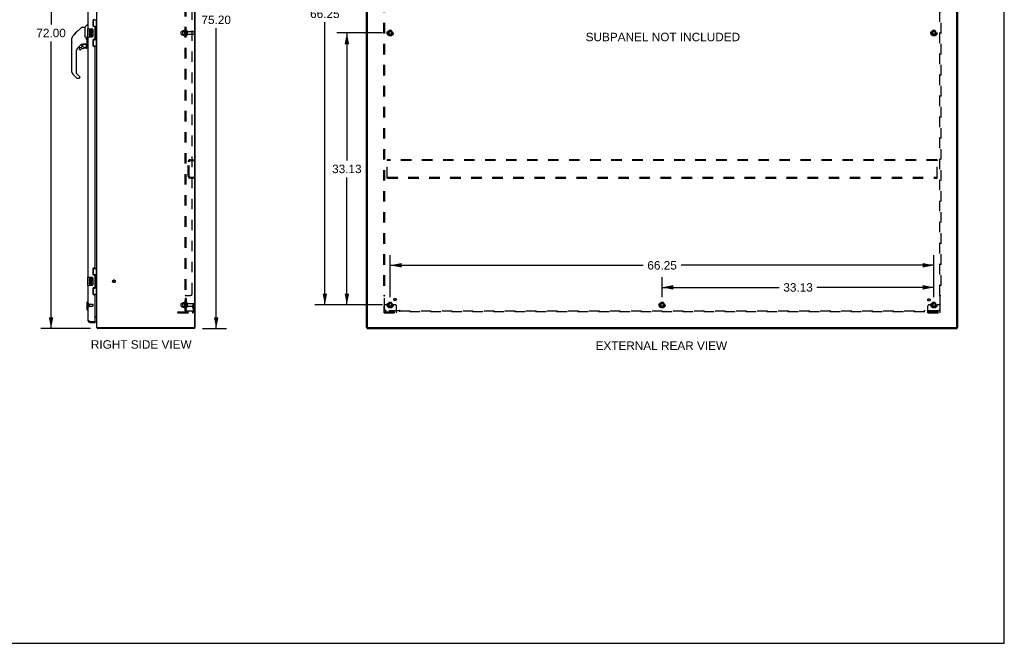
# Model space of a CAD drawing. Header units: inches. Extents: x 0 to 233, y 0 to 151.
# Tile 83 of 85: x 113 to 233, y 0 to 76. Entities that reach past the tile are written whole.
import ezdxf

# ---------------------------------------------------------------- set-up
doc = ezdxf.new("R2010")
doc.units = ezdxf.units.IN
doc.header["$LTSCALE"] = 12.808219
doc.header["$MEASUREMENT"] = 0
doc.linetypes.add('HIDDEN', pattern=[0.2, 0.1, -0.1])
doc.layers.get('0').update_dxf_attribs({"linetype": 'CONTINUOUS'})
for name, color, linetype in [('02___PRT_ALL_AXES', 7, 'CONTINUOUS'), ('DEFAULT_2', 8, 'HIDDEN'), ('DIMENSIONS', 7, 'CONTINUOUS')]:
    doc.layers.add(name, color=color, linetype=linetype)
doc.styles.get("Standard").update_dxf_attribs({"font": 'arial.ttf'})
doc.dimstyles.new('DIMSTYLE_1', dxfattribs={"dimtxt": 1.027397, "dimasz": 1.369863, "dimexe": 0.09, "dimexo": 0.07, "dimgap": 0.0375, "dimtad": 0, "dimtih": 1, "dimtoh": 1, "dimzin": 4, "dimdsep": 46, "dimtxsty": 'Standard', "dimblk": '_FILLED', "dimblk1": '_FILLED', "dimblk2": '_FILLED', "dimcen": 0.09, "dimazin": 1, "dimtfac": 1, "dimtofl": 0, "dimtmove": 0, "dimatfit": 3, "dimldrblk": '_FILLED', "dimfxl": 1, "dimtolj": 1, "dimtzin": 4, "dimarcsym": 0})

# ---------------------------------------------------------------- blocks, each defined once
blk = doc.blocks.new('_FILLED')
at = {"color": 0, "linetype": 'ByBlock'}
blk.add_solid([(0, 0), (-1, 0.2), (-1, -0.2)], dxfattribs=at)
blk = doc.blocks.new('*D1')
at = {"layer": 'DIMENSIONS', "color": 2, "linetype": 'Continuous'}
for p, q in [((157.1, 74.34), (151.53, 74.34)), ((152.77, 74.34), (152.77, 58.8)), ((152.77, 41.21), (152.77, 56.75)), ((157.1, 41.21), (151.53, 41.21))]:
    blk.add_line(p, q, dxfattribs=at)
at = {"layer": 'DIMENSIONS', "color": 2, "linetype": 'Continuous', "xscale": 1.3698630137, "yscale": 1.3698630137, "zscale": 1.3698630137}
for p, rotation in [((152.77, 74.34), 90), ((152.77, 41.21), 270)]:
    blk.add_blockref('_FILLED', p, dxfattribs=dict(at, rotation=rotation))
at = {"layer": 'DIMENSIONS', "color": 2, "linetype": 'Continuous', "insert": (152.77, 58.29), "char_height": 1.027, "width": 3.5902, "attachment_point": 2, "line_spacing_factor": 0.9}
blk.add_mtext('33.13', dxfattribs=at)
blk = doc.blocks.new('*D2')
at = {"layer": 'DIMENSIONS', "color": 2, "linetype": 'Continuous'}
for p, q in [((157.1, 107.46), (148.86, 107.46)), ((150.09, 107.46), (150.09, 77.69)), ((150.09, 41.21), (150.09, 75.64)), ((157.1, 41.21), (148.86, 41.21))]:
    blk.add_line(p, q, dxfattribs=at)
at = {"layer": 'DIMENSIONS', "color": 2, "linetype": 'Continuous', "xscale": 1.3698630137, "yscale": 1.3698630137, "zscale": 1.3698630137}
for p, rotation in [((150.09, 107.46), 90), ((150.09, 41.21), 270)]:
    blk.add_blockref('_FILLED', p, dxfattribs=dict(at, rotation=rotation))
at = {"layer": 'DIMENSIONS', "color": 2, "linetype": 'Continuous', "insert": (150.09, 77.18), "char_height": 1.027, "width": 3.5902, "attachment_point": 2, "line_spacing_factor": 0.9}
blk.add_mtext('66.25', dxfattribs=at)
blk = doc.blocks.new('*D3')
at = {"layer": 'DIMENSIONS', "color": 2, "linetype": 'Continuous'}
for p, q in [((158.06, 42.17), (158.06, 47.27)), ((224.31, 42.17), (224.31, 47.27)), ((158.06, 46.04), (188.87, 46.04)), ((224.31, 46.04), (193.49, 46.04))]:
    blk.add_line(p, q, dxfattribs=at)
at = {"layer": 'DIMENSIONS', "color": 2, "linetype": 'Continuous', "xscale": 1.3698630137, "yscale": 1.3698630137, "zscale": 1.3698630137, "rotation": 180}
blk.add_blockref('_FILLED', (158.06, 46.04), dxfattribs=at)
at = {"layer": 'DIMENSIONS', "color": 2, "linetype": 'Continuous', "xscale": 1.3698630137, "yscale": 1.3698630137, "zscale": 1.3698630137}
blk.add_blockref('_FILLED', (224.31, 46.04), dxfattribs=at)
at = {"layer": 'DIMENSIONS', "color": 2, "linetype": 'Continuous', "insert": (191.18, 46.55), "char_height": 1.027, "width": 3.5902, "attachment_point": 2, "line_spacing_factor": 0.9}
blk.add_mtext('66.25', dxfattribs=at)
blk = doc.blocks.new('*D4')
at = {"layer": 'DIMENSIONS', "color": 2, "linetype": 'Continuous'}
for p, q in [((191.18, 42.17), (191.18, 44.58)), ((224.31, 42.17), (224.31, 44.58)), ((191.18, 43.35), (205.44, 43.35)), ((224.31, 43.35), (210.05, 43.35))]:
    blk.add_line(p, q, dxfattribs=at)
at = {"layer": 'DIMENSIONS', "color": 2, "linetype": 'Continuous', "xscale": 1.3698630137, "yscale": 1.3698630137, "zscale": 1.3698630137, "rotation": 180}
blk.add_blockref('_FILLED', (191.18, 43.35), dxfattribs=at)
at = {"layer": 'DIMENSIONS', "color": 2, "linetype": 'Continuous', "xscale": 1.3698630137, "yscale": 1.3698630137, "zscale": 1.3698630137}
blk.add_blockref('_FILLED', (224.31, 43.35), dxfattribs=at)
at = {"layer": 'DIMENSIONS', "color": 2, "linetype": 'Continuous', "insert": (207.75, 43.86), "char_height": 1.027, "width": 3.5902, "attachment_point": 2, "line_spacing_factor": 0.9}
blk.add_mtext('33.13', dxfattribs=at)
blk = doc.blocks.new('*D5')
at = {"layer": 'DIMENSIONS', "color": 2, "linetype": 'Continuous'}
for p, q in [((135.14, 113.54), (138.09, 113.54)), ((136.85, 113.54), (136.85, 76.97)), ((136.85, 38.34), (136.85, 74.91)), ((135.2, 38.34), (138.09, 38.34))]:
    blk.add_line(p, q, dxfattribs=at)
at = {"layer": 'DIMENSIONS', "color": 2, "linetype": 'Continuous', "xscale": 1.3698630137, "yscale": 1.3698630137, "zscale": 1.3698630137}
for p, rotation in [((136.85, 113.54), 90), ((136.85, 38.34), 270)]:
    blk.add_blockref('_FILLED', p, dxfattribs=dict(at, rotation=rotation))
at = {"layer": 'DIMENSIONS', "color": 2, "linetype": 'Continuous', "insert": (136.85, 76.45), "char_height": 1.027, "width": 3.5902, "attachment_point": 2, "line_spacing_factor": 0.9}
blk.add_mtext('75.20', dxfattribs=at)
blk = doc.blocks.new('*D6')
at = {"layer": 'DIMENSIONS', "color": 2, "linetype": 'Continuous'}
for p, q in [((121.39, 110.34), (115.5, 110.34)), ((116.73, 110.34), (116.73, 75.37)), ((116.73, 38.34), (116.73, 73.31)), ((121.54, 38.34), (115.5, 38.34))]:
    blk.add_line(p, q, dxfattribs=at)
at = {"layer": 'DIMENSIONS', "color": 2, "linetype": 'Continuous', "xscale": 1.3698630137, "yscale": 1.3698630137, "zscale": 1.3698630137}
for p, rotation in [((116.73, 110.34), 90), ((116.73, 38.34), 270)]:
    blk.add_blockref('_FILLED', p, dxfattribs=dict(at, rotation=rotation))
at = {"layer": 'DIMENSIONS', "color": 2, "linetype": 'Continuous', "insert": (116.73, 74.85), "char_height": 1.027, "width": 3.5902, "attachment_point": 2, "line_spacing_factor": 0.9}
blk.add_mtext('72.00', dxfattribs=at)

msp = doc.modelspace()

# ---------------------------------------------------------------- linework, layer by layer
at = {"color": 7, "linetype": 'Continuous'}
for p, q in [((232.877, 0), (232.877, 150.685)), ((121.85, 75.915), (122.29, 75.915)), ((121.886, 75.135), (121.886, 75.915)), ((122.251, 74.89), (122.251, 75.915)), ((119.485, 74.135), (119.9, 74.551)), ((119.805, 74.389), (119.739, 74.389)), ((119.798, 74.381), (120.422, 75.006)), ((119.815, 74.466), (119.882, 74.466)), ((119.965, 74.549), (119.898, 74.549)), ((119.899, 74.55), (119.966, 74.55)), ((119.9, 74.551), (119.967, 74.551)), ((120.477, 75.029), (120.838, 75.029)), ((120.838, 75.029), (120.838, 73.924)), ((120.844, 75.034), (121.142, 75.332)), ((121.232, 75.344), (121.17, 75.344)), ((121.172, 74.825), (121.172, 73.855)), ((121.187, 74.84), (121.727, 74.84)), ((121.827, 74.74), (121.827, 73.94)), ((121.886, 75.18), (122.113, 75.18)), ((122.113, 73.5), (122.113, 75.18)), ((122.15, 74.94), (122.15, 74.92)), ((122.15, 74.89), (122.15, 73.79)), ((122.273, 74.89), (122.15, 74.89)), ((122.273, 73.79), (122.273, 74.89)), ((119.244, 73.633), (119.264, 73.653)), ((119.244, 73.157), (119.244, 73.633)), ((119.264, 69.581), (119.264, 73.684)), ((119.379, 73.962), (119.657, 74.24)), ((119.485, 74.135), (119.552, 74.135)), ((119.488, 74.139), (119.555, 74.139)), ((119.489, 74.14), (119.556, 74.14)), ((119.637, 74.221), (119.57, 74.221)), ((119.656, 74.307), (119.723, 74.307)), ((119.657, 74.241), (119.79, 74.374)), ((119.684, 74.267), (119.657, 74.24)), ((119.798, 74.381), (119.761, 74.345)), ((120.858, 73.933), (120.838, 73.987)), ((120.886, 73.868), (120.858, 73.933)), ((121.114, 72.811), (121.114, 73.705)), ((121.142, 73.969), (121.142, 73.83)), ((121.17, 73.945), (121.172, 73.937)), ((121.727, 73.84), (121.187, 73.84)), ((121.886, 72.765), (121.886, 73.545)), ((121.886, 73.5), (122.113, 73.5)), ((122.273, 73.79), (122.15, 73.79)), ((122.15, 73.759), (122.15, 73.739)), ((122.251, 72.765), (122.251, 73.79)), ((119.244, 73.157), (119.264, 73.137)), ((119.775, 72.048), (119.775, 69.496)), ((120.45, 72.967), (119.948, 72.465)), ((120.169, 72.468), (120.169, 72.348)), ((120.248, 72.546), (120.4, 72.546)), ((120.409, 72.55), (120.481, 72.622)), ((120.484, 72.957), (120.484, 72.63)), ((120.526, 72.962), (120.614, 72.962)), ((120.799, 73.003), (121.094, 73.003)), ((121.035, 72.468), (120.799, 72.468)), ((121.056, 72.923), (120.977, 73.003)), ((121.049, 72.916), (121.042, 72.909)), ((121.094, 72.784), (121.114, 72.784)), ((121.114, 72.546), (121.114, 72.784)), ((121.232, 72.74), (121.185, 72.74)), ((121.85, 72.765), (122.29, 72.765)), ((119.831, 68.851), (119.379, 69.303)), ((119.798, 69.44), (120.234, 69.005)), ((119.887, 68.828), (120.169, 68.828)), ((120.248, 68.971), (120.248, 68.907)), ((121.85, 45.665), (122.29, 45.665)), ((121.886, 44.885), (121.886, 45.665)), ((122.251, 44.64), (122.251, 45.665)), ((121.172, 44.575), (121.172, 43.605)), ((121.187, 44.59), (121.727, 44.59)), ((121.827, 44.49), (121.827, 43.69)), ((121.886, 44.93), (122.113, 44.93)), ((122.113, 43.25), (122.113, 44.93)), ((122.15, 44.69), (122.15, 44.67)), ((122.273, 44.64), (122.15, 44.64)), ((122.15, 44.64), (122.15, 43.54)), ((122.273, 43.54), (122.273, 44.64)), ((121.727, 43.59), (121.187, 43.59)), ((121.886, 42.515), (121.886, 43.295)), ((121.886, 43.25), (122.113, 43.25)), ((122.273, 43.54), (122.15, 43.54)), ((122.15, 43.509), (122.15, 43.489)), ((122.251, 42.515), (122.251, 43.54)), ((121.85, 42.515), (122.29, 42.515)), ((121.075, 41.523), (121.193, 41.641)), ((121.075, 41.523), (121.075, 40.657)), ((121.193, 41.641), (121.232, 41.641)), ((121.193, 41.641), (121.193, 40.539)), ((121.075, 40.657), (121.193, 40.539)), ((121.193, 40.539), (121.232, 40.539)), ((122.148, 39.736), (122.086, 39.736)), ((122.287, 39.705), (122.288, 39.707)), ((121.479, 39.09), (121.479, 39.194)), ((122.066, 39.194), (122.086, 39.194)), ((122.086, 39.194), (122.086, 39.09)), ((122.341, 38.436), (122.35, 38.444)), ((122.367, 38.34), (122.367, 38.444)), ((134.238, 38.444), (134.29, 38.444)), ((134.238, 38.34), (134.238, 38.444)), ((155.235, 38.444), (155.183, 38.444)), ((155.235, 38.34), (155.235, 38.444)), ((155.287, 38.495), (155.287, 38.444)), ((227.079, 38.444), (227.079, 38.49)), ((227.131, 38.444), (227.183, 38.444)), ((227.131, 38.34), (227.131, 38.444)), ((134.238, 38.34), (122.367, 38.34)), ((155.235, 38.34), (227.131, 38.34)), ((0, 0), (232.877, 0))]:
    msp.add_line(p, q, dxfattribs=at)
at = {"color": 3, "linetype": 'Continuous'}
for p, q in [((134.238, 38.506), (134.238, 113.402)), ((134.29, 38.444), (134.29, 113.429)), ((155.183, 38.444), (155.183, 113.434)), ((155.287, 38.504), (155.287, 113.369)), ((227.079, 38.504), (227.079, 113.369)), ((227.183, 113.434), (227.183, 38.444)), ((122.29, 38.444), (122.29, 110.269)), ((121.232, 74.84), (121.232, 104.09)), ((121.836, 75.857), (121.836, 75.237)), ((121.966, 75.107), (122.026, 75.107)), ((122.086, 73.632), (122.086, 75.047)), ((121.232, 44.59), (121.232, 73.84)), ((121.836, 73.442), (121.836, 72.822)), ((122.026, 73.572), (121.966, 73.572)), ((121.966, 72.692), (122.026, 72.692)), ((122.086, 45.797), (122.086, 72.632)), ((121.836, 45.607), (121.836, 44.987)), ((122.026, 45.737), (121.966, 45.737)), ((121.966, 44.857), (122.026, 44.857)), ((122.086, 43.382), (122.086, 44.797)), ((121.232, 39.336), (121.232, 43.59)), ((121.836, 43.192), (121.836, 42.572)), ((122.026, 43.322), (121.966, 43.322)), ((121.966, 42.442), (122.026, 42.442)), ((122.086, 39.214), (122.086, 42.382)), ((122.086, 39.788), (122.29, 39.788)), ((121.399, 39.224), (121.387, 39.228)), ((121.411, 39.219), (121.399, 39.224)), ((121.423, 39.214), (121.411, 39.219)), ((121.435, 39.21), (121.423, 39.214)), ((121.454, 39.203), (121.435, 39.21)), ((121.479, 39.194), (121.454, 39.203)), ((121.479, 39.194), (122.066, 39.194)), ((121.479, 39.09), (122.086, 39.09)), ((122.29, 38.444), (134.238, 38.444)), ((155.235, 38.444), (227.131, 38.444))]:
    msp.add_line(p, q, dxfattribs=at)
at = {"color": 7, "linetype": 'Continuous'}
for points in [[(120.422, 75.006), (120.429, 75.012), (120.438, 75.018), (120.447, 75.023), (120.457, 75.026), (120.467, 75.028), (120.477, 75.029)], [(121.82, 74.776), (121.822, 74.77), (121.824, 74.764), (121.825, 74.758), (121.826, 74.752), (121.827, 74.746), (121.827, 74.74)], [(122.077, 75.079), (122.079, 75.082), (122.085, 75.091), (122.09, 75.098), (122.094, 75.106), (122.098, 75.113), (122.101, 75.119), (122.104, 75.125), (122.107, 75.131), (122.109, 75.136), (122.11, 75.141), (122.112, 75.145), (122.112, 75.149), (122.113, 75.153), (122.113, 75.156)], [(119.379, 73.962), (119.359, 73.94), (119.334, 73.908), (119.312, 73.873), (119.294, 73.835), (119.28, 73.797), (119.27, 73.756), (119.265, 73.715), (119.264, 73.684)], [(119.761, 74.345), (119.74, 74.324), (119.718, 74.302), (119.684, 74.267)], [(121.061, 73.579), (121.01, 73.652), (120.961, 73.729), (120.92, 73.801), (120.886, 73.868)], [(121.114, 73.408), (121.113, 73.432), (121.108, 73.466), (121.1, 73.5), (121.087, 73.532), (121.072, 73.561), (121.061, 73.579)], [(121.114, 73.705), (121.114, 73.712), (121.114, 73.718), (121.114, 73.724), (121.114, 73.729), (121.115, 73.735), (121.115, 73.74), (121.115, 73.745), (121.116, 73.749), (121.116, 73.754), (121.116, 73.758), (121.116, 73.762), (121.117, 73.766), (121.117, 73.77), (121.118, 73.773), (121.118, 73.777), (121.118, 73.78), (121.119, 73.783), (121.119, 73.786), (121.119, 73.789), (121.12, 73.792), (121.12, 73.794), (121.12, 73.797), (121.121, 73.8), (121.121, 73.802), (121.122, 73.804), (121.122, 73.807), (121.122, 73.809), (121.123, 73.811), (121.123, 73.813), (121.124, 73.816), (121.124, 73.818), (121.124, 73.82), (121.125, 73.822), (121.125, 73.823), (121.126, 73.825), (121.126, 73.827), (121.126, 73.828), (121.127, 73.83), (121.127, 73.831), (121.127, 73.833), (121.128, 73.834), (121.128, 73.835), (121.129, 73.837), (121.129, 73.838), (121.129, 73.839), (121.13, 73.84), (121.13, 73.841), (121.131, 73.842), (121.131, 73.842), (121.132, 73.843), (121.132, 73.843), (121.133, 73.844), (121.134, 73.844), (121.134, 73.844), (121.135, 73.844), (121.136, 73.843), (121.137, 73.842), (121.137, 73.841), (121.138, 73.84), (121.139, 73.839), (121.139, 73.837), (121.14, 73.836), (121.14, 73.835), (121.141, 73.833), (121.141, 73.832), (121.142, 73.83)], [(121.142, 73.969), (121.143, 73.97), (121.144, 73.972), (121.145, 73.973), (121.146, 73.974), (121.147, 73.975), (121.148, 73.976), (121.15, 73.976), (121.151, 73.976), (121.153, 73.975), (121.154, 73.974), (121.156, 73.972), (121.158, 73.971), (121.159, 73.969), (121.161, 73.967), (121.162, 73.965), (121.163, 73.962), (121.164, 73.96), (121.166, 73.957), (121.167, 73.954), (121.168, 73.951), (121.169, 73.948), (121.17, 73.945)], [(121.827, 73.94), (121.827, 73.933), (121.826, 73.927), (121.825, 73.921), (121.824, 73.915), (121.822, 73.909), (121.82, 73.903)], [(122.113, 73.523), (122.113, 73.527), (122.112, 73.53), (122.112, 73.534), (122.11, 73.539), (122.109, 73.544), (122.107, 73.549), (122.104, 73.554), (122.101, 73.56), (122.098, 73.567), (122.094, 73.573), (122.09, 73.581), (122.085, 73.589), (122.079, 73.597), (122.077, 73.601)], [(120.614, 72.962), (120.615, 72.962), (120.623, 72.963), (120.632, 72.965), (120.642, 72.968), (120.653, 72.972), (120.667, 72.977), (120.682, 72.982), (120.698, 72.987), (120.715, 72.992), (120.734, 72.996), (120.753, 73), (120.772, 73.002), (120.791, 73.003), (120.799, 73.003)], [(121.094, 72.784), (121.093, 72.798), (121.092, 72.812), (121.089, 72.825), (121.085, 72.839), (121.08, 72.852), (121.075, 72.865), (121.068, 72.877), (121.06, 72.888), (121.052, 72.899), (121.042, 72.909)], [(121.056, 72.923), (121.056, 72.923), (121.056, 72.923), (121.055, 72.922), (121.054, 72.921), (121.052, 72.919), (121.049, 72.916)], [(121.82, 44.526), (121.822, 44.52), (121.824, 44.514), (121.825, 44.508), (121.826, 44.502), (121.827, 44.496), (121.827, 44.49)], [(122.077, 44.829), (122.079, 44.832), (122.085, 44.841), (122.09, 44.848), (122.094, 44.856), (122.098, 44.863), (122.101, 44.869), (122.104, 44.875), (122.107, 44.881), (122.109, 44.886), (122.11, 44.891), (122.112, 44.895), (122.112, 44.899), (122.113, 44.903), (122.113, 44.906)], [(121.827, 43.69), (121.827, 43.683), (121.826, 43.677), (121.825, 43.671), (121.824, 43.665), (121.822, 43.659), (121.82, 43.653)], [(122.113, 43.273), (122.113, 43.277), (122.112, 43.28), (122.112, 43.284), (122.11, 43.289), (122.109, 43.294), (122.107, 43.299), (122.104, 43.304), (122.101, 43.31), (122.098, 43.317), (122.094, 43.323), (122.09, 43.331), (122.085, 43.339), (122.079, 43.347), (122.077, 43.351)], [(122.261, 39.679), (122.261, 39.68), (122.261, 39.68), (122.261, 39.681), (122.262, 39.682), (122.263, 39.683), (122.264, 39.684), (122.265, 39.685), (122.267, 39.686), (122.268, 39.688)], [(122.268, 39.688), (122.272, 39.691), (122.274, 39.692), (122.276, 39.694), (122.278, 39.696), (122.28, 39.698)], [(122.28, 39.698), (122.282, 39.699), (122.284, 39.701), (122.285, 39.703), (122.287, 39.705)], [(122.341, 38.436), (122.342, 38.434), (122.344, 38.431), (122.346, 38.427), (122.347, 38.423), (122.349, 38.418), (122.35, 38.413), (122.351, 38.408), (122.352, 38.402), (122.353, 38.397), (122.353, 38.391), (122.354, 38.386)], [(122.354, 38.386), (122.355, 38.375), (122.355, 38.37), (122.356, 38.365), (122.356, 38.36), (122.357, 38.357), (122.358, 38.353), (122.358, 38.35), (122.359, 38.347), (122.361, 38.344), (122.362, 38.342), (122.363, 38.341), (122.364, 38.34), (122.366, 38.34), (122.367, 38.34)]]:
    msp.add_lwpolyline(points, dxfattribs=at)
at = {"color": 3, "linetype": 'Continuous'}
msp.add_lwpolyline([(121.387, 39.228), (121.376, 39.233), (121.37, 39.235), (121.364, 39.237), (121.359, 39.24), (121.354, 39.242), (121.348, 39.244), (121.343, 39.247), (121.338, 39.249), (121.333, 39.251), (121.328, 39.253), (121.323, 39.256), (121.318, 39.258), (121.313, 39.26), (121.309, 39.263), (121.304, 39.265), (121.3, 39.267), (121.296, 39.27), (121.292, 39.272), (121.288, 39.274), (121.284, 39.276), (121.28, 39.279), (121.276, 39.281), (121.273, 39.283), (121.269, 39.286), (121.266, 39.288), (121.263, 39.29), (121.26, 39.292), (121.257, 39.295), (121.255, 39.297), (121.252, 39.299), (121.25, 39.302), (121.247, 39.304), (121.245, 39.306), (121.243, 39.309), (121.242, 39.311), (121.24, 39.313), (121.239, 39.315), (121.237, 39.318), (121.236, 39.32), (121.235, 39.322), (121.234, 39.325), (121.233, 39.327), (121.233, 39.329), (121.232, 39.332), (121.232, 39.334), (121.232, 39.336)], dxfattribs=at)
at = {"color": 7, "linetype": 'Continuous'}
msp.add_circle((120.799, 72.763), 0.217, dxfattribs=at)
at = {"color": 3, "linetype": 'Continuous'}
for centre, radius, start, end in [((121.966, 75.857), 0.13, 90, 180), ((121.966, 75.237), 0.13, 180, 270), ((122.026, 75.047), 0.06, 0, 90), ((121.966, 73.442), 0.13, 90, 180), ((122.026, 73.632), 0.06, 270, 360), ((121.966, 72.822), 0.13, 180, 270), ((122.026, 72.632), 0.06, 0, 90), ((121.966, 45.607), 0.13, 90, 180), ((122.026, 45.797), 0.06, 270, 360), ((121.966, 44.987), 0.13, 180, 270), ((122.026, 44.797), 0.06, 0, 90), ((121.966, 43.192), 0.13, 90, 180), ((122.026, 43.382), 0.06, 270, 360), ((121.966, 42.572), 0.13, 180, 270), ((122.026, 42.382), 0.06, 0, 90), ((121.479, 39.336), 0.246, 180, 270), ((122.066, 39.214), 0.02, 270, 360), ((134.176, 38.506), 0.0625, 270, 360), ((155.347, 38.504), 0.06, 180, 270), ((227.019, 38.504), 0.06, 270, 360)]:
    msp.add_arc(centre, radius, start, end, dxfattribs=at)
at = {"color": 7, "linetype": 'Continuous'}
for centre, radius, start, end in [((120.858, 75.02), 0.0197, 135, 180), ((121.17, 75.304), 0.0394, 90, 135), ((121.187, 74.825), 0.015, 90, 180), ((121.727, 74.74), 0.1, 21.20502, 90), ((119.697, 73.668), 0.433, 137.27268, 137.76144), ((121.187, 73.855), 0.015, 180, 270), ((121.727, 73.94), 0.1, 270, 338.79459), ((120.366, 72.048), 0.591, 135, 180), ((120.248, 72.468), 0.0787, 90, 180), ((120.248, 72.348), 0.0787, 180, 309.5212), ((120.799, 71.68), 0.787, 90, 129.5212), ((120.526, 72.765), 0.197, 90, 135), ((120.4, 72.558), 0.0118, 270, 315), ((120.472, 72.63), 0.0118, 315, 360), ((121.035, 72.546), 0.0787, 270, 360), ((120.917, 72.784), 0.197, 0, 45), ((121.094, 73.023), 0.0197, 270, 360), ((121.185, 72.811), 0.0709, 180, 270), ((119.657, 69.581), 0.394, 180, 225), ((119.854, 69.496), 0.0787, 180, 225), ((119.887, 68.907), 0.0787, 225, 270), ((120.169, 68.907), 0.0787, 270, 360), ((120.201, 68.971), 0.0472, 0, 45), ((121.187, 44.575), 0.015, 90, 180), ((121.727, 44.49), 0.1, 21.20502, 90), ((121.187, 43.605), 0.015, 180, 270), ((121.727, 43.69), 0.1, 270, 338.79459), ((122.148, 39.593), 0.142, 0, 90), ((121.479, 39.336), 0.142, 228.63431, 270), ((121.396, 39.48), 0.26, 270, 272.58721), ((122.537, 38.586), 0.246, 215.33048, 217.39407)]:
    msp.add_arc(centre, radius, start, end, dxfattribs=at)
for centre, start_param, end_param in [((122.046, 74.93), -1.5140098, -0.699287), ((122.046, 74.93), -2.4423057, -1.6275828), ((122.046, 73.749), -1.5140098, -0.699287), ((122.046, 73.749), -2.4423057, -1.6275828), ((122.046, 44.68), -1.5140098, -0.699287), ((122.046, 44.68), -2.4423057, -1.6275828), ((122.046, 43.499), -1.5140098, -0.699287), ((122.046, 43.499), -2.4423057, -1.6275828)]:
    msp.add_ellipse(centre, major_axis=(0, 0.18), ratio=0.5794935, start_param=start_param, end_param=end_param, dxfattribs=at)
at = {"layer": '02___PRT_ALL_AXES', "color": 7, "linetype": 'Continuous'}
for p, q in [((121.375, 74.685), (121.375, 74.455)), ((121.438, 74.685), (121.375, 74.685)), ((121.375, 74.455), (121.637, 74.455)), ((121.446, 74.419), (121.388, 74.444)), ((121.438, 74.518), (121.438, 74.685)), ((121.501, 74.518), (121.438, 74.518)), ((121.501, 74.654), (121.501, 74.518)), ((121.561, 74.654), (121.501, 74.654)), ((121.561, 74.518), (121.561, 74.654)), ((121.627, 74.518), (121.561, 74.518)), ((121.637, 74.455), (121.609, 74.436)), ((121.627, 74.685), (121.627, 74.518)), ((121.689, 74.685), (121.627, 74.685)), ((121.671, 74.455), (121.689, 74.455)), ((121.689, 74.455), (121.689, 74.685)), ((121.375, 74.224), (121.375, 74.088)), ((121.438, 74.224), (121.375, 74.224)), ((121.438, 74.088), (121.438, 74.224)), ((121.501, 74.13), (121.501, 74.088)), ((121.561, 74.068), (121.561, 74.137)), ((121.627, 74.13), (121.627, 73.994)), ((121.627, 73.994), (121.689, 73.994)), ((121.689, 73.994), (121.689, 74.13)), ((121.438, 44.435), (121.375, 44.435)), ((121.375, 44.435), (121.375, 44.205)), ((121.438, 44.268), (121.438, 44.435)), ((121.561, 44.404), (121.501, 44.404)), ((121.501, 44.404), (121.501, 44.268)), ((121.561, 44.268), (121.561, 44.404)), ((121.689, 44.435), (121.627, 44.435)), ((121.627, 44.435), (121.627, 44.268)), ((121.689, 44.205), (121.689, 44.435)), ((121.375, 44.205), (121.637, 44.205)), ((121.438, 43.974), (121.375, 43.974)), ((121.375, 43.974), (121.375, 43.838)), ((121.446, 44.169), (121.388, 44.194)), ((121.501, 44.268), (121.438, 44.268)), ((121.438, 43.838), (121.438, 43.974)), ((121.501, 43.88), (121.501, 43.838)), ((121.627, 44.268), (121.561, 44.268)), ((121.561, 43.818), (121.561, 43.887)), ((121.637, 44.205), (121.609, 44.186)), ((121.627, 43.88), (121.627, 43.744)), ((121.627, 43.744), (121.689, 43.744)), ((121.671, 44.205), (121.689, 44.205)), ((121.689, 43.744), (121.689, 43.88))]:
    msp.add_line(p, q, dxfattribs=at)
at = {"layer": '02___PRT_ALL_AXES', "color": 8, "linetype": 'HIDDEN'}
for p, q in [((132.591, 74.523), (133.186, 74.523)), ((132.991, 74.696), (132.991, 73.984)), ((133.061, 74.59), (133.061, 74.674)), ((133.186, 74.59), (133.061, 74.59)), ((133.061, 74.59), (133.061, 74.09)), ((133.186, 74.59), (133.186, 74.09)), ((133.355, 74.506), (134.156, 74.506)), ((132.591, 74.157), (133.186, 74.157)), ((133.186, 74.09), (133.061, 74.09)), ((133.061, 74.006), (133.061, 74.09)), ((133.355, 74.174), (134.156, 74.174)), ((133.186, 42.01), (133.061, 42.01)), ((133.061, 42.01), (133.061, 41.693)), ((133.186, 42.01), (133.186, 41.693)), ((121.379, 41.318), (121.826, 41.318)), ((121.379, 41.318), (121.379, 41.07)), ((121.379, 41.07), (121.826, 41.07)), ((132.591, 41.398), (133.186, 41.398)), ((132.591, 41.032), (133.186, 41.032)), ((132.991, 41.571), (132.991, 40.859)), ((133.186, 41.974), (133.061, 41.974)), ((133.186, 41.729), (133.061, 41.729)), ((133.186, 41.693), (133.061, 41.693)), ((133.061, 41.465), (133.061, 41.549)), ((133.186, 41.465), (133.061, 41.465)), ((133.061, 41.465), (133.061, 40.965)), ((133.186, 40.965), (133.061, 40.965)), ((133.061, 40.881), (133.061, 40.965)), ((133.186, 41.465), (133.186, 40.965)), ((133.355, 41.381), (134.156, 41.381)), ((133.355, 41.049), (134.156, 41.049))]:
    msp.add_line(p, q, dxfattribs=at)
for centre, radius in [((158.058, 74.34), 0.372), ((158.058, 74.34), 0.356), ((158.058, 74.34), 0.25), ((158.058, 74.34), 0.183), ((224.308, 74.34), 0.372), ((224.308, 74.34), 0.356), ((224.308, 74.34), 0.25), ((224.308, 74.34), 0.183), ((124.394, 44.09), 0.124), ((158.637, 41.87), 0.141), ((158.058, 41.215), 0.372), ((158.058, 41.215), 0.356), ((158.058, 41.215), 0.25), ((158.058, 41.215), 0.183), ((191.183, 41.215), 0.372), ((191.183, 41.215), 0.356), ((191.183, 41.215), 0.25), ((191.183, 41.215), 0.183), ((223.689, 41.833), 0.141), ((224.308, 41.215), 0.372), ((224.308, 41.215), 0.356), ((224.308, 41.215), 0.25), ((224.308, 41.215), 0.183)]:
    msp.add_circle(centre, radius, dxfattribs=at)
at = {"layer": '02___PRT_ALL_AXES', "color": 7, "linetype": 'Continuous'}
for centre, radius, start, end in [((121.532, 74.382), 0.157, 156.59665, 341.87913), ((121.532, 74.382), 0.0943, 156.59665, 35.11217), ((121.532, 74.382), 0.157, 25.73705, 27.8532), ((121.536, 74.382), 0.154, 341.41988, 26.19629), ((121.469, 74.088), 0.0943, 180, 248.67039), ((121.469, 74.088), 0.0943, 248.69989, 347.43379), ((121.469, 74.088), 0.0314, 180, 0.04847), ((121.595, 74.13), 0.0943, 0, 180), ((121.596, 74.125), 0.0362, 83.42855, 161.76278), ((121.595, 74.13), 0.0314, 0, 81.22946), ((121.532, 44.132), 0.157, 156.59665, 341.87913), ((121.469, 43.838), 0.0943, 180, 248.67039), ((121.469, 43.838), 0.0943, 248.69989, 347.43379), ((121.532, 44.132), 0.0943, 156.59665, 35.11217), ((121.469, 43.838), 0.0314, 180, 0.04847), ((121.595, 43.88), 0.0943, 0, 180), ((121.596, 43.875), 0.0362, 83.42855, 161.76278), ((121.595, 43.88), 0.0314, 0, 81.22946), ((121.532, 44.132), 0.157, 25.73705, 27.8532), ((121.536, 44.132), 0.154, 341.41988, 26.19629)]:
    msp.add_arc(centre, radius, start, end, dxfattribs=at)
at = {"layer": '02___PRT_ALL_AXES', "color": 8, "linetype": 'HIDDEN'}
for centre, radius, start, end in [((133.591, 74.34), 0.698, 149.33687, 156.03207), ((133.023, 74.674), 0.0384, 0, 145.55034), ((133.591, 74.34), 0.698, 203.96793, 210.66313), ((133.023, 74.006), 0.0384, 214.44966, 360), ((133.591, 41.215), 0.698, 149.33687, 156.03207), ((133.591, 41.215), 0.698, 203.96793, 210.66313), ((133.023, 41.549), 0.0384, 0, 145.55034), ((133.023, 40.881), 0.0384, 214.44966, 360)]:
    msp.add_arc(centre, radius, start, end, dxfattribs=at)
at = {"layer": 'DEFAULT_2', "color": 8, "linetype": 'HIDDEN'}
for p, q in [((133.061, 40.496), (133.061, 108.183)), ((133.186, 40.496), (133.186, 108.183)), ((133.936, 42.621), (133.936, 106.058)), ((157.214, 106.308), (157.214, 42.371)), ((157.339, 106.308), (157.339, 42.371)), ((225.026, 42.371), (225.026, 106.308)), ((225.151, 106.308), (225.151, 42.371)), ((132.561, 74.187), (132.561, 74.493)), ((132.725, 74.595), (132.725, 74.084)), ((132.745, 74.523), (132.725, 74.543)), ((132.736, 74.617), (132.963, 74.617)), ((133.041, 74.523), (132.745, 74.523)), ((132.745, 74.523), (132.745, 74.156)), ((133.041, 74.523), (133.061, 74.543)), ((133.041, 74.523), (133.041, 74.156)), ((133.292, 74.604), (133.292, 74.075)), ((134.186, 74.204), (134.186, 74.476)), ((157.894, 74.612), (157.74, 74.345)), ((158.212, 74.617), (157.903, 74.617)), ((158.375, 74.345), (158.221, 74.612)), ((224.144, 74.612), (223.99, 74.345)), ((224.462, 74.617), (224.153, 74.617)), ((224.625, 74.345), (224.471, 74.612)), ((132.745, 74.156), (132.725, 74.136)), ((132.736, 74.062), (132.963, 74.062)), ((133.041, 74.156), (132.745, 74.156)), ((133.041, 74.156), (133.061, 74.136)), ((157.74, 74.335), (157.894, 74.067)), ((158.212, 74.062), (157.903, 74.062)), ((158.221, 74.067), (158.375, 74.335)), ((223.99, 74.335), (224.144, 74.067)), ((224.462, 74.062), (224.153, 74.062)), ((224.471, 74.067), (224.625, 74.335)), ((133.683, 58.902), (134.186, 58.902)), ((133.683, 58.798), (134.186, 58.798)), ((134.186, 58.902), (134.186, 58.798)), ((157.683, 58.902), (157.683, 58.798)), ((224.683, 58.902), (157.683, 58.902)), ((157.683, 56.756), (157.683, 58.798)), ((224.683, 58.798), (157.683, 58.798)), ((224.683, 58.902), (224.683, 58.798)), ((224.683, 56.756), (224.683, 58.798)), ((133.436, 56.899), (133.436, 58.656)), ((133.54, 56.899), (133.54, 58.656)), ((133.683, 56.756), (134.186, 56.756)), ((134.186, 56.652), (133.683, 56.652)), ((134.186, 56.652), (134.186, 56.756)), ((157.683, 56.652), (157.683, 56.756)), ((157.683, 56.756), (224.683, 56.756)), ((157.683, 56.652), (224.683, 56.652)), ((224.683, 56.652), (224.683, 56.756)), ((133.061, 42.337), (133.061, 42.336)), ((133.186, 42.336), (133.061, 42.336)), ((133.115, 42.371), (133.686, 42.371)), ((157.214, 42.371), (157.38, 42.371)), ((157.32, 42.354), (157.327, 42.347)), ((157.339, 40.746), (157.339, 42.336)), ((224.985, 42.371), (225.151, 42.371)), ((225.026, 42.336), (225.026, 40.746)), ((121.336, 41.336), (121.336, 41.052)), ((121.379, 41.336), (121.379, 41.052)), ((121.836, 41.308), (121.836, 41.08)), ((132.561, 41.062), (132.561, 41.368)), ((132.725, 41.47), (132.725, 40.959)), ((132.745, 41.398), (132.725, 41.418)), ((132.745, 41.031), (132.725, 41.011)), ((132.736, 41.492), (132.963, 41.492)), ((132.736, 40.937), (132.963, 40.937)), ((133.041, 41.398), (132.745, 41.398)), ((132.745, 41.398), (132.745, 41.031)), ((133.041, 41.031), (132.745, 41.031)), ((133.041, 41.398), (133.061, 41.418)), ((133.041, 41.398), (133.041, 41.031)), ((133.041, 41.031), (133.061, 41.011)), ((133.292, 41.479), (133.292, 40.95)), ((133.992, 41.215), (134.082, 41.215)), ((133.992, 40.874), (133.992, 41.215)), ((134.096, 41.04), (133.992, 41.04)), ((134.014, 40.808), (134.063, 40.74)), ((134.082, 41.215), (134.186, 41.215)), ((134.082, 40.513), (134.082, 41.215)), ((134.096, 40.874), (134.096, 41.215)), ((134.098, 40.868), (134.147, 40.8)), ((134.186, 41.215), (134.147, 41.215)), ((134.186, 40.513), (134.186, 41.351)), ((157.308, 40.267), (157.308, 41.09)), ((157.522, 41.215), (157.433, 41.215)), ((157.643, 41.215), (157.522, 41.215)), ((157.883, 41.215), (157.643, 41.215)), ((157.894, 41.487), (157.74, 41.22)), ((157.74, 41.21), (157.894, 40.942)), ((158.212, 41.492), (157.903, 41.492)), ((158.212, 40.937), (157.903, 40.937)), ((158.375, 41.22), (158.221, 41.487)), ((158.221, 40.942), (158.375, 41.21)), ((158.233, 41.215), (158.472, 41.215)), ((158.593, 41.215), (158.472, 41.215)), ((158.683, 41.215), (158.593, 41.215)), ((158.808, 40.267), (158.808, 41.09)), ((191.019, 41.487), (190.865, 41.22)), ((190.865, 41.21), (191.019, 40.942)), ((191.337, 41.492), (191.028, 41.492)), ((191.337, 40.937), (191.028, 40.937)), ((191.5, 41.22), (191.346, 41.487)), ((191.346, 40.942), (191.5, 41.21)), ((223.558, 40.267), (223.558, 41.09)), ((223.772, 41.215), (223.683, 41.215)), ((223.893, 41.215), (223.772, 41.215)), ((224.133, 41.215), (223.893, 41.215)), ((224.144, 41.487), (223.99, 41.22)), ((223.99, 41.21), (224.144, 40.942)), ((224.462, 41.492), (224.153, 41.492)), ((224.462, 40.937), (224.153, 40.937)), ((224.625, 41.22), (224.471, 41.487)), ((224.471, 40.942), (224.625, 41.21)), ((224.483, 41.215), (224.722, 41.215)), ((224.843, 41.215), (224.722, 41.215)), ((224.933, 41.215), (224.843, 41.215)), ((225.058, 40.267), (225.058, 41.09)), ((132.186, 40.371), (133.94, 40.371)), ((132.186, 40.267), (132.186, 40.371)), ((132.186, 40.267), (133.94, 40.267)), ((132.433, 40.267), (132.433, 40.371)), ((132.689, 40.267), (132.689, 40.371)), ((133.186, 40.496), (133.061, 40.496)), ((133.115, 40.457), (133.212, 40.537)), ((133.129, 40.496), (133.13, 40.496)), ((133.298, 40.496), (133.936, 40.496)), ((133.936, 40.496), (133.936, 40.371)), ((157.308, 40.371), (158.808, 40.371)), ((157.308, 40.267), (158.808, 40.267)), ((157.555, 40.267), (157.555, 40.371)), ((159.178, 40.496), (157.589, 40.496)), ((157.811, 40.267), (157.811, 40.371)), ((158.305, 40.267), (158.305, 40.371)), ((158.561, 40.267), (158.561, 40.371)), ((159.214, 40.371), (159.214, 40.537)), ((159.214, 40.496), (223.151, 40.496)), ((223.151, 40.371), (159.214, 40.371)), ((223.151, 40.371), (223.151, 40.537)), ((223.168, 40.477), (223.176, 40.484)), ((224.776, 40.496), (223.187, 40.496)), ((223.558, 40.371), (225.058, 40.371)), ((223.558, 40.267), (225.058, 40.267)), ((223.805, 40.267), (223.805, 40.371)), ((224.061, 40.267), (224.061, 40.371)), ((224.555, 40.267), (224.555, 40.371)), ((224.811, 40.267), (224.811, 40.371))]:
    msp.add_line(p, q, dxfattribs=at)
for points in [[(133.08, 42.354), (133.077, 42.352), (133.074, 42.351), (133.071, 42.349), (133.068, 42.347), (133.065, 42.345), (133.064, 42.343), (133.062, 42.341), (133.062, 42.339), (133.061, 42.337), (133.061, 42.336)], [(133.074, 42.351), (133.071, 42.349), (133.068, 42.347), (133.065, 42.345), (133.064, 42.343)], [(133.096, 42.361), (133.088, 42.357), (133.084, 42.356), (133.08, 42.354)], [(133.115, 42.371), (133.113, 42.369), (133.11, 42.367), (133.107, 42.366), (133.103, 42.364), (133.1, 42.362), (133.096, 42.361)], [(133.115, 42.371), (133.113, 42.369), (133.11, 42.367), (133.107, 42.366), (133.103, 42.364)], [(133.201, 42.351), (133.197, 42.349), (133.195, 42.347), (133.193, 42.346), (133.191, 42.344), (133.19, 42.343), (133.188, 42.341), (133.187, 42.34), (133.187, 42.338), (133.186, 42.337), (133.186, 42.336)], [(133.187, 42.34), (133.187, 42.338), (133.186, 42.337), (133.186, 42.336)], [(133.193, 42.346), (133.191, 42.344), (133.19, 42.343)], [(133.212, 42.371), (133.212, 42.369), (133.212, 42.367), (133.212, 42.366), (133.212, 42.364), (133.211, 42.363), (133.211, 42.361), (133.21, 42.359), (133.209, 42.358), (133.207, 42.357), (133.206, 42.355), (133.204, 42.354), (133.202, 42.352), (133.201, 42.351)], [(133.21, 42.359), (133.209, 42.358), (133.207, 42.357), (133.206, 42.355), (133.204, 42.354), (133.202, 42.352)], [(133.212, 42.371), (133.212, 42.369), (133.212, 42.367), (133.212, 42.366), (133.212, 42.364), (133.211, 42.363)], [(157.3, 42.371), (157.303, 42.369), (157.305, 42.367), (157.307, 42.366), (157.309, 42.364), (157.311, 42.362), (157.313, 42.361), (157.315, 42.359), (157.317, 42.357), (157.318, 42.356), (157.32, 42.354)], [(157.327, 42.347), (157.329, 42.345), (157.331, 42.343), (157.333, 42.341), (157.335, 42.339), (157.337, 42.337), (157.339, 42.336)], [(157.358, 42.349), (157.354, 42.346), (157.351, 42.344), (157.349, 42.343), (157.347, 42.341), (157.344, 42.34), (157.342, 42.338), (157.341, 42.337), (157.339, 42.336)], [(157.38, 42.371), (157.379, 42.369), (157.378, 42.367), (157.377, 42.366), (157.376, 42.364), (157.375, 42.363), (157.374, 42.361), (157.373, 42.359), (157.371, 42.358), (157.37, 42.357), (157.368, 42.355), (157.366, 42.354), (157.364, 42.352), (157.362, 42.351), (157.36, 42.35), (157.358, 42.349)], [(224.985, 42.371), (224.986, 42.369), (224.987, 42.367), (224.988, 42.366), (224.989, 42.364), (224.99, 42.363), (224.991, 42.361), (224.992, 42.359), (224.994, 42.358), (224.995, 42.357), (224.997, 42.355), (224.999, 42.354), (225.001, 42.352), (225.003, 42.351), (225.005, 42.35), (225.007, 42.349), (225.012, 42.346)], [(225.012, 42.346), (225.014, 42.344), (225.016, 42.343), (225.019, 42.341), (225.021, 42.34), (225.023, 42.338), (225.025, 42.337), (225.026, 42.336)], [(225.04, 42.349), (225.038, 42.347), (225.036, 42.345), (225.034, 42.343), (225.032, 42.341), (225.03, 42.339), (225.028, 42.337), (225.026, 42.336)], [(225.065, 42.371), (225.062, 42.369), (225.06, 42.367), (225.058, 42.366), (225.056, 42.364), (225.054, 42.362), (225.052, 42.361), (225.05, 42.359), (225.048, 42.357), (225.047, 42.356), (225.045, 42.354), (225.04, 42.349)], [(133.084, 40.476), (133.08, 40.477), (133.077, 40.479), (133.074, 40.481), (133.071, 40.482), (133.068, 40.484), (133.065, 40.486), (133.064, 40.488), (133.062, 40.49), (133.062, 40.492), (133.061, 40.494), (133.061, 40.496)], [(133.115, 40.457), (133.113, 40.46), (133.11, 40.462), (133.107, 40.464), (133.103, 40.466), (133.1, 40.468), (133.096, 40.47), (133.092, 40.472), (133.084, 40.476)], [(133.127, 40.496), (133.127, 40.496), (133.126, 40.496), (133.126, 40.496), (133.126, 40.496), (133.127, 40.496), (133.127, 40.496), (133.127, 40.496), (133.128, 40.496), (133.129, 40.496), (133.129, 40.496)], [(133.19, 40.519), (133.19, 40.519), (133.19, 40.519), (133.19, 40.519), (133.189, 40.518), (133.189, 40.518), (133.188, 40.518), (133.188, 40.518), (133.187, 40.517), (133.187, 40.517), (133.186, 40.517), (133.186, 40.516), (133.185, 40.516), (133.184, 40.515), (133.184, 40.515), (133.183, 40.515), (133.182, 40.514), (133.182, 40.514), (133.181, 40.514), (133.18, 40.513), (133.179, 40.513), (133.179, 40.513), (133.178, 40.512), (133.177, 40.512), (133.176, 40.511), (133.175, 40.511), (133.175, 40.511), (133.174, 40.51), (133.173, 40.51), (133.172, 40.51), (133.171, 40.509), (133.17, 40.509), (133.169, 40.508), (133.169, 40.508), (133.168, 40.508), (133.167, 40.507), (133.166, 40.507), (133.165, 40.506), (133.164, 40.506), (133.163, 40.506), (133.162, 40.505), (133.161, 40.505), (133.16, 40.504), (133.159, 40.504), (133.157, 40.504), (133.156, 40.503), (133.155, 40.503), (133.154, 40.503), (133.153, 40.502), (133.152, 40.502), (133.151, 40.501), (133.149, 40.501), (133.148, 40.501), (133.147, 40.5), (133.146, 40.5), (133.145, 40.5), (133.144, 40.499), (133.143, 40.499), (133.142, 40.499), (133.141, 40.499), (133.14, 40.498), (133.139, 40.498), (133.138, 40.498), (133.137, 40.498), (133.136, 40.497), (133.135, 40.497), (133.134, 40.497), (133.133, 40.497), (133.132, 40.497), (133.131, 40.496), (133.13, 40.496), (133.129, 40.496), (133.128, 40.496), (133.128, 40.496), (133.127, 40.496), (133.127, 40.496), (133.127, 40.496)], [(133.204, 40.523), (133.201, 40.519), (133.199, 40.517), (133.197, 40.515), (133.195, 40.513), (133.193, 40.511), (133.191, 40.508), (133.19, 40.506), (133.188, 40.504), (133.187, 40.502), (133.187, 40.499), (133.186, 40.498), (133.186, 40.496)], [(133.186, 40.516), (133.187, 40.516), (133.187, 40.517), (133.188, 40.517), (133.188, 40.517), (133.189, 40.518), (133.189, 40.518), (133.189, 40.518), (133.19, 40.519), (133.19, 40.519), (133.19, 40.519), (133.19, 40.519)], [(133.212, 40.537), (133.212, 40.536), (133.212, 40.535), (133.212, 40.534), (133.212, 40.534), (133.211, 40.532), (133.211, 40.531), (133.21, 40.53), (133.209, 40.528), (133.207, 40.527), (133.206, 40.525), (133.204, 40.523)], [(159.189, 40.511), (159.187, 40.508), (159.186, 40.506), (159.184, 40.504), (159.183, 40.502), (159.181, 40.499), (159.18, 40.498), (159.178, 40.496)], [(159.192, 40.482), (159.19, 40.484), (159.188, 40.486), (159.186, 40.488), (159.184, 40.49), (159.182, 40.492), (159.18, 40.494), (159.178, 40.496)], [(159.214, 40.537), (159.212, 40.536), (159.21, 40.535), (159.209, 40.534), (159.207, 40.534), (159.205, 40.532), (159.204, 40.531), (159.202, 40.53), (159.201, 40.528), (159.199, 40.527), (159.198, 40.525), (159.197, 40.523), (159.195, 40.521), (159.194, 40.519), (159.193, 40.517), (159.191, 40.515), (159.189, 40.511)], [(159.214, 40.457), (159.212, 40.46), (159.21, 40.462), (159.209, 40.464), (159.207, 40.466), (159.205, 40.468), (159.203, 40.47), (159.202, 40.472), (159.2, 40.474), (159.198, 40.476), (159.197, 40.477), (159.192, 40.482)], [(223.151, 40.537), (223.153, 40.536), (223.155, 40.535), (223.156, 40.534), (223.158, 40.534), (223.16, 40.532), (223.161, 40.531), (223.163, 40.53), (223.164, 40.528), (223.166, 40.527), (223.167, 40.525), (223.168, 40.523), (223.17, 40.521), (223.171, 40.519), (223.172, 40.517), (223.174, 40.515)], [(223.151, 40.457), (223.153, 40.46), (223.155, 40.462), (223.157, 40.464), (223.158, 40.466), (223.16, 40.468), (223.162, 40.47), (223.163, 40.472), (223.165, 40.474), (223.167, 40.476), (223.168, 40.477)], [(223.174, 40.515), (223.176, 40.511), (223.178, 40.508), (223.179, 40.506), (223.181, 40.504), (223.182, 40.502), (223.184, 40.499), (223.185, 40.498), (223.187, 40.496)], [(223.176, 40.484), (223.178, 40.486), (223.18, 40.488), (223.182, 40.49), (223.183, 40.492), (223.185, 40.494), (223.187, 40.496)]]:
    msp.add_lwpolyline(points, dxfattribs=at)
for centre, radius in [((158.058, 74.34), 0.318), ((158.058, 74.34), 0.204), ((158.058, 74.34), 0.183), ((158.058, 74.34), 0.183), ((158.058, 74.34), 0.166), ((224.308, 74.34), 0.318), ((224.308, 74.34), 0.204), ((224.308, 74.34), 0.183), ((224.308, 74.34), 0.183), ((224.308, 74.34), 0.166), ((124.394, 44.09), 0.164), ((124.394, 44.09), 0.124), ((158.058, 41.215), 0.318), ((158.058, 41.215), 0.204), ((158.058, 41.215), 0.183), ((158.058, 41.215), 0.183), ((158.058, 41.215), 0.166), ((191.183, 41.215), 0.318), ((191.183, 41.215), 0.204), ((191.183, 41.215), 0.183), ((191.183, 41.215), 0.183), ((191.183, 41.215), 0.166), ((224.308, 41.215), 0.318), ((224.308, 41.215), 0.204), ((224.308, 41.215), 0.183), ((224.308, 41.215), 0.183), ((224.308, 41.215), 0.166)]:
    msp.add_circle(centre, radius, dxfattribs=at)
for centre, radius, start, end in [((132.591, 74.493), 0.03, 90, 180.00001), ((132.866, 74.595), 0.141, 174.79195, 180), ((132.736, 74.607), 0.01, 90, 174.80617), ((132.945, 74.627), 0.01, 270, 336.03207), ((133.239, 74.604), 0.053, 0, 180), ((133.355, 74.568), 0.0625, 180, 270), ((134.156, 74.476), 0.03, 360, 90), ((157.903, 74.607), 0.01, 90.01235, 149.98915), ((158.212, 74.607), 0.01, 30.01204, 89.98872), ((224.153, 74.607), 0.01, 90.01235, 149.98915), ((224.462, 74.607), 0.01, 30.01204, 89.98872), ((132.591, 74.187), 0.03, 179.99999, 270), ((132.866, 74.084), 0.141, 180, 185.20805), ((132.736, 74.072), 0.01, 185.19383, 270), ((132.945, 74.052), 0.01, 23.96793, 90), ((133.239, 74.075), 0.053, 180, 360), ((133.355, 74.111), 0.0625, 90, 180), ((134.156, 74.204), 0.03, 270, 0), ((157.749, 74.34), 0.01, 150.01268, 209.98829), ((157.903, 74.072), 0.01, 210.01204, 269.98872), ((158.212, 74.072), 0.01, 270.01235, 329.98915), ((158.366, 74.34), 0.01, 330.01268, 29.98829), ((223.999, 74.34), 0.01, 150.01268, 209.98829), ((224.153, 74.072), 0.01, 210.01204, 269.98872), ((224.462, 74.072), 0.01, 270.01235, 329.98915), ((224.616, 74.34), 0.01, 330.01268, 29.98829), ((133.683, 58.656), 0.246, 90, 180), ((133.683, 58.656), 0.142, 90, 180), ((133.683, 56.899), 0.246, 180, 270), ((133.683, 56.899), 0.142, 180, 270), ((133.686, 42.621), 0.25, 270, 360), ((121.358, 41.336), 0.0215, 0, 180), ((121.358, 41.052), 0.0215, 180, 360), ((121.826, 41.308), 0.01, 0, 90), ((121.826, 41.08), 0.01, 270, 360), ((132.591, 41.368), 0.03, 90, 180.00001), ((132.591, 41.062), 0.03, 179.99999, 270), ((132.866, 41.47), 0.141, 174.79195, 180), ((132.866, 40.959), 0.141, 180, 185.20805), ((132.736, 41.482), 0.01, 90, 174.80617), ((132.736, 40.947), 0.01, 185.19383, 270), ((132.945, 41.502), 0.01, 270, 336.03207), ((132.945, 40.927), 0.01, 23.96793, 90), ((133.239, 41.479), 0.053, 0, 180), ((133.239, 40.95), 0.053, 180, 360), ((133.355, 41.443), 0.0625, 180, 270), ((133.355, 40.986), 0.0625, 90, 180), ((134.106, 40.874), 0.114, 180, 215.75389), ((134.106, 40.874), 0.01, 180, 215.75389), ((133.978, 40.679), 0.208, 0, 35.75389), ((134.156, 41.351), 0.03, 360, 90), ((134.156, 41.079), 0.03, 270, 0), ((157.433, 41.09), 0.125, 90, 180), ((157.749, 41.215), 0.01, 150.01268, 209.98829), ((158.058, 41.215), 0.175, 180, 360), ((157.903, 41.482), 0.01, 90.01235, 149.98915), ((157.903, 40.947), 0.01, 210.01204, 269.98872), ((158.212, 41.482), 0.01, 30.01204, 89.98872), ((158.212, 40.947), 0.01, 270.01235, 329.98915), ((158.366, 41.215), 0.01, 330.01268, 29.98829), ((158.683, 41.09), 0.125, 0, 90), ((190.874, 41.215), 0.01, 150.01268, 209.98829), ((191.028, 41.482), 0.01, 90.01235, 149.98915), ((191.028, 40.947), 0.01, 210.01204, 269.98872), ((191.337, 41.482), 0.01, 30.01204, 89.98872), ((191.337, 40.947), 0.01, 270.01235, 329.98915), ((191.491, 41.215), 0.01, 330.01268, 29.98829), ((223.683, 41.09), 0.125, 90, 180), ((223.999, 41.215), 0.01, 150.01268, 209.98829), ((224.308, 41.215), 0.175, 180, 360), ((224.153, 41.482), 0.01, 90.01235, 149.98915), ((224.153, 40.947), 0.01, 210.01204, 269.98872), ((224.462, 41.482), 0.01, 30.01204, 89.98872), ((224.462, 40.947), 0.01, 270.01235, 329.98915), ((224.616, 41.215), 0.01, 330.01268, 29.98829), ((224.933, 41.09), 0.125, 0, 90), ((133.298, 40.608), 0.237, 180, 270), ((133.298, 40.608), 0.112, 180, 270), ((133.94, 40.513), 0.246, 270, 360), ((133.94, 40.513), 0.142, 270, 360), ((133.978, 40.679), 0.104, 0, 35.75389), ((157.589, 40.746), 0.25, 180, 270), ((224.776, 40.746), 0.25, 270, 360)]:
    msp.add_arc(centre, radius, start, end, dxfattribs=at)

# ---------------------------------------------------------------- texts
at = {"layer": 'DIMENSIONS', "color": 2, "linetype": 'Continuous', "char_height": 1.0274, "attachment_point": 2, "line_spacing_factor": 0.9}
for s, insert, width in [('SUBPANEL NOT INCLUDED', (191.276, 74.36), 18.78724), ('RIGHT SIDE VIEW', (127.717, 36.912), 12.25238), ('EXTERNAL REAR VIEW', (191.085, 36.762), 15.99531)]:
    msp.add_mtext(s, dxfattribs=dict(at, insert=insert, width=width))

# ---------------------------------------------------------------- dimensions: what is measured, and where the dimension line sits
at = {"layer": 'DIMENSIONS', "color": 2, "linetype": 'Continuous'}
for base, p1, p2, angle, picture, middle in [((136.855, 113.536), (135.127, 38.34), (135.073, 113.536), 90, '*D5', (136.855, 75.932)), ((116.73, 38.34), (121.458, 110.339), (121.608, 38.34), 270, '*D6', (116.73, 74.334)), ((150.09, 41.215), (157.169, 107.465), (157.169, 41.215), 270, '*D2', (150.086, 76.662)), ((152.765326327, 74.339663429), (157.168642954, 41.214663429), (157.168642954, 74.339663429), 90, '*D1', (152.763143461, 57.771431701)), ((191.182547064, 43.345548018), (224.307547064, 44.64842473), (191.182547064, 44.64842473), 180, '*D4', (207.742870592, 43.339819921))]:
    dim = msp.add_linear_dim(base=base, p1=p1, p2=p2, angle=angle, dimstyle='DIMSTYLE_1', dxfattribs=at)
    dim.commit()
    dim.dimension.update_dxf_attribs({"geometry": picture, "text_midpoint": middle, "dimtype": 160})
dim = msp.add_linear_dim(base=(224.308, 46.038), p1=(158.058, 42.104), p2=(224.308, 42.104), dimstyle='DIMSTYLE_1', dxfattribs=at)
dim.commit()
dim.dimension.update_dxf_attribs({"geometry": '*D3', "text_midpoint": (191.178, 46.032), "dimtype": 160})

doc.saveas('drawing.dxf')
